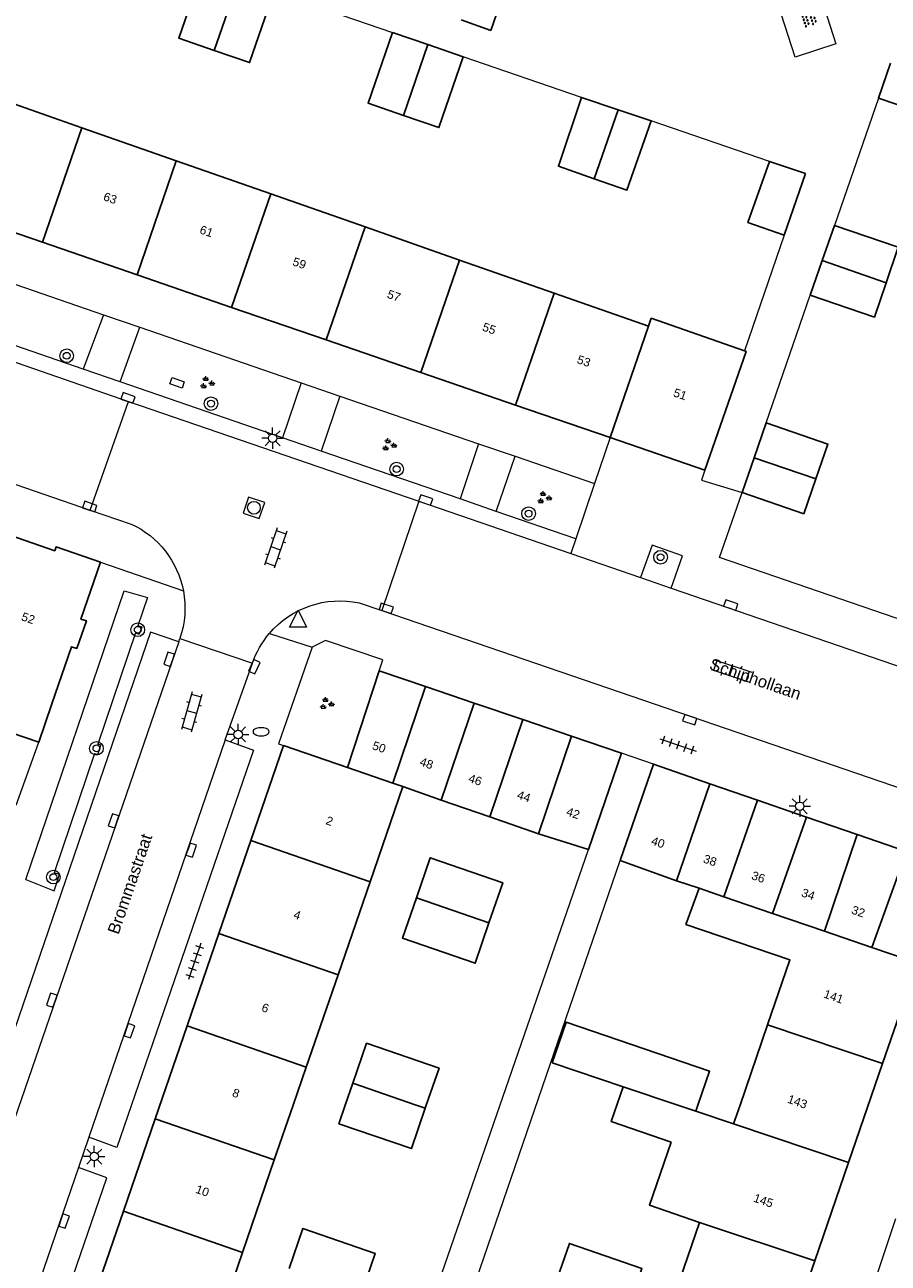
# Model space of a CAD drawing. Extents: x 131101 to 132041, y 397511 to 398853.
# Tile 27 of 80: x 131444 to 131494, y 397991 to 398063. Entities that reach past the tile are written whole.
import ezdxf
from ezdxf.enums import TextEntityAlignment as Align

# ---------------------------------------------------------------- set-up
doc = ezdxf.new("R2010")
doc.units = 0
doc.linetypes.add('DGN Style 2', pattern=[51.514866, 30.90892, -20.605946])
doc.layers.add('_vervallen situatie', color=250, linetype='Continuous', lineweight=9, plot=False)
for name, color, linetype, lineweight in [('gg-afsc-erfafscheiding', 250, 'Continuous', 9), ('gg-afsc-muur', 250, 'Continuous', 9), ('gg-bbg-bijgebouw', 10, 'Continuous', 25), ('gg-bbg-gedigitaliseerde bebouwing', 10, 'Continuous', 25), ('gg-bbg-gedigitaliseerde bijgebouw', 10, 'Continuous', 25), ('gg-bbg-hoofdgebouw', 10, 'Continuous', 25), ('gg-bbg-tussenscheiding', 10, 'Continuous', 25), ('gg-knt-verharding', 250, 'Continuous', 9), ('gg-knt-verharding nz', 250, 'DGN Style 2', 9), ('gt-grn-weggrens', 250, 'Continuous', 9), ('gt-symb-boom', 250, 'Continuous', 9), ('gt-symb-brandkraan', 250, 'Continuous', 9), ('gt-symb-groenvak', 250, 'Continuous', 9), ('gt-symb-klinker verharding', 250, 'Continuous', 9), ('gt-symb-kolk', 250, 'Continuous', 9), ('gt-symb-kolk center center', 250, 'Continuous', 9), ('gt-symb-lichtmast', 250, 'Continuous', 9), ('gt-symb-overige verharding', 250, 'Continuous', 9), ('gt-symb-rioolschacht', 250, 'Continuous', 9), ('gt-symb-tegel verharding', 250, 'Continuous', 9), ('gt-symb-waterafsluiter', 250, 'Continuous', 9), ('X-AL-huisnummers', 2, 'Continuous', 25), ('X-AL-straatnaam', 3, 'Continuous', 35)]:
    doc.layers.add(name, color=color, linetype=linetype, lineweight=lineweight)
doc.styles.add('CS Annotative', font='arial.ttf')

# ---------------------------------------------------------------- blocks, each defined once
blk = doc.blocks.new('gt0-OVH')
at = {"layer": 'gt-symb-overige verharding', "flags": 128}
for points in [[(-0.972, 0.298), (-0.967, 0.308), (-0.965, 0.319), (-0.966, 0.33), (-0.971, 0.34), (-0.978, 0.348), (-0.988, 0.353), (-0.999, 0.355), (-1.01, 0.354), (-1.02, 0.349), (-1.028, 0.342), (-1.033, 0.332), (-1.035, 0.321), (-1.034, 0.31), (-1.029, 0.3), (-1.022, 0.292), (-1.012, 0.287), (-1.001, 0.285), (-0.99, 0.286), (-0.98, 0.291), (-0.972, 0.298)], [(-0.872, 0.106), (-0.867, 0.116), (-0.865, 0.126), (-0.866, 0.137), (-0.871, 0.147), (-0.878, 0.156), (-0.888, 0.161), (-0.899, 0.163), (-0.91, 0.162), (-0.92, 0.157), (-0.928, 0.15), (-0.933, 0.14), (-0.935, 0.129), (-0.934, 0.118), (-0.929, 0.108), (-0.922, 0.1), (-0.912, 0.095), (-0.901, 0.092), (-0.89, 0.094), (-0.88, 0.098), (-0.872, 0.106)], [(-0.772, 0.298), (-0.767, 0.308), (-0.765, 0.319), (-0.766, 0.33), (-0.771, 0.34), (-0.778, 0.348), (-0.788, 0.353), (-0.799, 0.355), (-0.81, 0.354), (-0.82, 0.349), (-0.828, 0.342), (-0.833, 0.332), (-0.835, 0.321), (-0.834, 0.31), (-0.829, 0.3), (-0.822, 0.292), (-0.812, 0.287), (-0.801, 0.285), (-0.79, 0.286), (-0.78, 0.291), (-0.772, 0.298)], [(-0.672, 0.106), (-0.667, 0.116), (-0.665, 0.126), (-0.666, 0.137), (-0.671, 0.147), (-0.678, 0.156), (-0.688, 0.161), (-0.699, 0.163), (-0.71, 0.162), (-0.72, 0.157), (-0.728, 0.15), (-0.733, 0.14), (-0.735, 0.129), (-0.734, 0.118), (-0.729, 0.108), (-0.722, 0.1), (-0.712, 0.095), (-0.701, 0.092), (-0.69, 0.094), (-0.68, 0.098), (-0.672, 0.106)], [(-0.572, 0.298), (-0.567, 0.308), (-0.565, 0.319), (-0.566, 0.33), (-0.571, 0.34), (-0.578, 0.348), (-0.588, 0.353), (-0.599, 0.355), (-0.61, 0.354), (-0.62, 0.349), (-0.628, 0.342), (-0.633, 0.332), (-0.635, 0.321), (-0.634, 0.31), (-0.629, 0.3), (-0.622, 0.292), (-0.612, 0.287), (-0.601, 0.285), (-0.59, 0.286), (-0.58, 0.291), (-0.572, 0.298)], [(-0.472, 0.106), (-0.467, 0.116), (-0.465, 0.126), (-0.466, 0.137), (-0.471, 0.147), (-0.478, 0.156), (-0.488, 0.161), (-0.499, 0.163), (-0.51, 0.162), (-0.52, 0.157), (-0.528, 0.15), (-0.533, 0.14), (-0.535, 0.129), (-0.534, 0.118), (-0.529, 0.108), (-0.522, 0.1), (-0.512, 0.095), (-0.501, 0.092), (-0.49, 0.094), (-0.48, 0.098), (-0.472, 0.106)], [(-0.372, 0.298), (-0.367, 0.308), (-0.365, 0.319), (-0.366, 0.33), (-0.371, 0.34), (-0.378, 0.348), (-0.388, 0.353), (-0.399, 0.355), (-0.41, 0.354), (-0.42, 0.349), (-0.428, 0.342), (-0.433, 0.332), (-0.435, 0.321), (-0.434, 0.31), (-0.429, 0.3), (-0.422, 0.292), (-0.412, 0.287), (-0.401, 0.285), (-0.39, 0.286), (-0.38, 0.291), (-0.372, 0.298)], [(-0.272, 0.106), (-0.267, 0.116), (-0.265, 0.126), (-0.266, 0.137), (-0.271, 0.147), (-0.278, 0.156), (-0.288, 0.161), (-0.299, 0.163), (-0.31, 0.162), (-0.32, 0.157), (-0.328, 0.15), (-0.333, 0.14), (-0.335, 0.129), (-0.334, 0.118), (-0.329, 0.108), (-0.322, 0.1), (-0.312, 0.095), (-0.301, 0.092), (-0.29, 0.094), (-0.28, 0.098), (-0.272, 0.106)], [(-0.172, 0.298), (-0.167, 0.308), (-0.165, 0.319), (-0.166, 0.33), (-0.171, 0.34), (-0.178, 0.348), (-0.188, 0.353), (-0.199, 0.355), (-0.21, 0.354), (-0.22, 0.349), (-0.228, 0.342), (-0.233, 0.332), (-0.235, 0.321), (-0.234, 0.31), (-0.229, 0.3), (-0.222, 0.292), (-0.212, 0.287), (-0.201, 0.285), (-0.19, 0.286), (-0.18, 0.291), (-0.172, 0.298)], [(-0.072, 0.106), (-0.067, 0.116), (-0.065, 0.126), (-0.066, 0.137), (-0.071, 0.147), (-0.078, 0.156), (-0.088, 0.161), (-0.099, 0.163), (-0.11, 0.162), (-0.12, 0.157), (-0.128, 0.15), (-0.133, 0.14), (-0.135, 0.129), (-0.134, 0.118), (-0.129, 0.108), (-0.122, 0.1), (-0.112, 0.095), (-0.101, 0.092), (-0.09, 0.094), (-0.08, 0.098), (-0.072, 0.106)], [(0.028, 0.298), (0.033, 0.308), (0.035, 0.319), (0.034, 0.33), (0.029, 0.34), (0.022, 0.348), (0.012, 0.353), (0.001, 0.355), (-0.01, 0.354), (-0.02, 0.349), (-0.028, 0.342), (-0.033, 0.332), (-0.035, 0.321), (-0.034, 0.31), (-0.029, 0.3), (-0.022, 0.292), (-0.012, 0.287), (-0.001, 0.285), (0.01, 0.286), (0.02, 0.291), (0.028, 0.298)], [(0.128, 0.106), (0.133, 0.116), (0.135, 0.126), (0.134, 0.137), (0.129, 0.147), (0.122, 0.156), (0.112, 0.161), (0.101, 0.163), (0.09, 0.162), (0.08, 0.157), (0.072, 0.15), (0.067, 0.14), (0.065, 0.129), (0.066, 0.118), (0.071, 0.108), (0.078, 0.1), (0.088, 0.095), (0.099, 0.092), (0.11, 0.094), (0.12, 0.098), (0.128, 0.106)], [(0.228, 0.298), (0.233, 0.308), (0.235, 0.319), (0.234, 0.33), (0.229, 0.34), (0.222, 0.348), (0.212, 0.353), (0.201, 0.355), (0.19, 0.354), (0.18, 0.349), (0.172, 0.342), (0.167, 0.332), (0.165, 0.321), (0.166, 0.31), (0.171, 0.3), (0.178, 0.292), (0.188, 0.287), (0.199, 0.285), (0.21, 0.286), (0.22, 0.291), (0.228, 0.298)], [(0.328, 0.106), (0.333, 0.116), (0.335, 0.126), (0.334, 0.137), (0.329, 0.147), (0.322, 0.156), (0.312, 0.161), (0.301, 0.163), (0.29, 0.162), (0.28, 0.157), (0.272, 0.15), (0.267, 0.14), (0.265, 0.129), (0.266, 0.118), (0.271, 0.108), (0.278, 0.1), (0.288, 0.095), (0.299, 0.092), (0.31, 0.094), (0.32, 0.098), (0.328, 0.106)], [(0.428, 0.298), (0.433, 0.308), (0.435, 0.319), (0.434, 0.33), (0.429, 0.34), (0.422, 0.348), (0.412, 0.353), (0.401, 0.355), (0.39, 0.354), (0.38, 0.349), (0.372, 0.342), (0.367, 0.332), (0.365, 0.321), (0.366, 0.31), (0.371, 0.3), (0.378, 0.292), (0.388, 0.287), (0.399, 0.285), (0.41, 0.286), (0.42, 0.291), (0.428, 0.298)], [(0.528, 0.106), (0.533, 0.116), (0.535, 0.126), (0.534, 0.137), (0.529, 0.147), (0.522, 0.156), (0.512, 0.161), (0.501, 0.163), (0.49, 0.162), (0.48, 0.157), (0.472, 0.15), (0.467, 0.14), (0.465, 0.129), (0.466, 0.118), (0.471, 0.108), (0.478, 0.1), (0.488, 0.095), (0.499, 0.092), (0.51, 0.094), (0.52, 0.098), (0.528, 0.106)], [(0.628, 0.298), (0.633, 0.308), (0.635, 0.319), (0.634, 0.33), (0.629, 0.34), (0.622, 0.348), (0.612, 0.353), (0.601, 0.355), (0.59, 0.354), (0.58, 0.349), (0.572, 0.342), (0.567, 0.332), (0.565, 0.321), (0.566, 0.31), (0.571, 0.3), (0.578, 0.292), (0.588, 0.287), (0.599, 0.285), (0.61, 0.286), (0.62, 0.291), (0.628, 0.298)], [(0.728, 0.106), (0.733, 0.116), (0.735, 0.126), (0.734, 0.137), (0.729, 0.147), (0.722, 0.156), (0.712, 0.161), (0.701, 0.163), (0.69, 0.162), (0.68, 0.157), (0.672, 0.15), (0.667, 0.14), (0.665, 0.129), (0.666, 0.118), (0.671, 0.108), (0.678, 0.1), (0.688, 0.095), (0.699, 0.092), (0.71, 0.094), (0.72, 0.098), (0.728, 0.106)], [(0.828, 0.298), (0.833, 0.308), (0.835, 0.319), (0.834, 0.33), (0.829, 0.34), (0.822, 0.348), (0.812, 0.353), (0.801, 0.355), (0.79, 0.354), (0.78, 0.349), (0.772, 0.342), (0.767, 0.332), (0.765, 0.321), (0.766, 0.31), (0.771, 0.3), (0.778, 0.292), (0.788, 0.287), (0.799, 0.285), (0.81, 0.286), (0.82, 0.291), (0.828, 0.298)], [(0.928, 0.106), (0.933, 0.116), (0.935, 0.126), (0.934, 0.137), (0.929, 0.147), (0.922, 0.156), (0.912, 0.161), (0.901, 0.163), (0.89, 0.162), (0.88, 0.157), (0.872, 0.15), (0.867, 0.14), (0.865, 0.129), (0.866, 0.118), (0.871, 0.108), (0.878, 0.1), (0.888, 0.095), (0.899, 0.092), (0.91, 0.094), (0.92, 0.098), (0.928, 0.106)], [(1.028, 0.298), (1.033, 0.308), (1.035, 0.319), (1.034, 0.33), (1.029, 0.34), (1.022, 0.348), (1.012, 0.353), (1.001, 0.355), (0.99, 0.354), (0.98, 0.349), (0.972, 0.342), (0.967, 0.332), (0.965, 0.321), (0.966, 0.31), (0.971, 0.3), (0.978, 0.292), (0.988, 0.287), (0.999, 0.285), (1.01, 0.286), (1.02, 0.291), (1.028, 0.298)], [(-0.972, -0.142), (-0.967, -0.132), (-0.965, -0.121), (-0.966, -0.11), (-0.971, -0.1), (-0.978, -0.092), (-0.988, -0.087), (-0.999, -0.085), (-1.01, -0.086), (-1.02, -0.091), (-1.028, -0.098), (-1.033, -0.108), (-1.035, -0.119), (-1.034, -0.13), (-1.029, -0.14), (-1.022, -0.148), (-1.012, -0.153), (-1.001, -0.155), (-0.99, -0.154), (-0.98, -0.149), (-0.972, -0.142)], [(-0.872, -0.334), (-0.867, -0.324), (-0.865, -0.314), (-0.866, -0.303), (-0.871, -0.293), (-0.878, -0.284), (-0.888, -0.279), (-0.899, -0.277), (-0.91, -0.278), (-0.92, -0.283), (-0.928, -0.29), (-0.933, -0.3), (-0.935, -0.311), (-0.934, -0.322), (-0.929, -0.332), (-0.922, -0.34), (-0.912, -0.345), (-0.901, -0.348), (-0.89, -0.346), (-0.88, -0.342), (-0.872, -0.334)], [(-0.772, -0.142), (-0.767, -0.132), (-0.765, -0.121), (-0.766, -0.11), (-0.771, -0.1), (-0.778, -0.092), (-0.788, -0.087), (-0.799, -0.085), (-0.81, -0.086), (-0.82, -0.091), (-0.828, -0.098), (-0.833, -0.108), (-0.835, -0.119), (-0.834, -0.13), (-0.829, -0.14), (-0.822, -0.148), (-0.812, -0.153), (-0.801, -0.155), (-0.79, -0.154), (-0.78, -0.149), (-0.772, -0.142)], [(-0.672, -0.334), (-0.667, -0.324), (-0.665, -0.314), (-0.666, -0.303), (-0.671, -0.293), (-0.678, -0.284), (-0.688, -0.279), (-0.699, -0.277), (-0.71, -0.278), (-0.72, -0.283), (-0.728, -0.29), (-0.733, -0.3), (-0.735, -0.311), (-0.734, -0.322), (-0.729, -0.332), (-0.722, -0.34), (-0.712, -0.345), (-0.701, -0.348), (-0.69, -0.346), (-0.68, -0.342), (-0.672, -0.334)], [(-0.572, -0.142), (-0.567, -0.132), (-0.565, -0.121), (-0.566, -0.11), (-0.571, -0.1), (-0.578, -0.092), (-0.588, -0.087), (-0.599, -0.085), (-0.61, -0.086), (-0.62, -0.091), (-0.628, -0.098), (-0.633, -0.108), (-0.635, -0.119), (-0.634, -0.13), (-0.629, -0.14), (-0.622, -0.148), (-0.612, -0.153), (-0.601, -0.155), (-0.59, -0.154), (-0.58, -0.149), (-0.572, -0.142)], [(-0.472, -0.334), (-0.467, -0.324), (-0.465, -0.314), (-0.466, -0.303), (-0.471, -0.293), (-0.478, -0.284), (-0.488, -0.279), (-0.499, -0.277), (-0.51, -0.278), (-0.52, -0.283), (-0.528, -0.29), (-0.533, -0.3), (-0.535, -0.311), (-0.534, -0.322), (-0.529, -0.332), (-0.522, -0.34), (-0.512, -0.345), (-0.501, -0.348), (-0.49, -0.346), (-0.48, -0.342), (-0.472, -0.334)], [(-0.372, -0.142), (-0.367, -0.132), (-0.365, -0.121), (-0.366, -0.11), (-0.371, -0.1), (-0.378, -0.092), (-0.388, -0.087), (-0.399, -0.085), (-0.41, -0.086), (-0.42, -0.091), (-0.428, -0.098), (-0.433, -0.108), (-0.435, -0.119), (-0.434, -0.13), (-0.429, -0.14), (-0.422, -0.148), (-0.412, -0.153), (-0.401, -0.155), (-0.39, -0.154), (-0.38, -0.149), (-0.372, -0.142)], [(-0.272, -0.334), (-0.267, -0.324), (-0.265, -0.314), (-0.266, -0.303), (-0.271, -0.293), (-0.278, -0.284), (-0.288, -0.279), (-0.299, -0.277), (-0.31, -0.278), (-0.32, -0.283), (-0.328, -0.29), (-0.333, -0.3), (-0.335, -0.311), (-0.334, -0.322), (-0.329, -0.332), (-0.322, -0.34), (-0.312, -0.345), (-0.301, -0.348), (-0.29, -0.346), (-0.28, -0.342), (-0.272, -0.334)], [(-0.172, -0.142), (-0.167, -0.132), (-0.165, -0.121), (-0.166, -0.11), (-0.171, -0.1), (-0.178, -0.092), (-0.188, -0.087), (-0.199, -0.085), (-0.21, -0.086), (-0.22, -0.091), (-0.228, -0.098), (-0.233, -0.108), (-0.235, -0.119), (-0.234, -0.13), (-0.229, -0.14), (-0.222, -0.148), (-0.212, -0.153), (-0.201, -0.155), (-0.19, -0.154), (-0.18, -0.149), (-0.172, -0.142)], [(-0.072, -0.334), (-0.067, -0.324), (-0.065, -0.314), (-0.066, -0.303), (-0.071, -0.293), (-0.078, -0.284), (-0.088, -0.279), (-0.099, -0.277), (-0.11, -0.278), (-0.12, -0.283), (-0.128, -0.29), (-0.133, -0.3), (-0.135, -0.311), (-0.134, -0.322), (-0.129, -0.332), (-0.122, -0.34), (-0.112, -0.345), (-0.101, -0.348), (-0.09, -0.346), (-0.08, -0.342), (-0.072, -0.334)], [(0.028, -0.142), (0.033, -0.132), (0.035, -0.121), (0.034, -0.11), (0.029, -0.1), (0.022, -0.092), (0.012, -0.087), (0.001, -0.085), (-0.01, -0.086), (-0.02, -0.091), (-0.028, -0.098), (-0.033, -0.108), (-0.035, -0.119), (-0.034, -0.13), (-0.029, -0.14), (-0.022, -0.148), (-0.012, -0.153), (-0.001, -0.155), (0.01, -0.154), (0.02, -0.149), (0.028, -0.142)], [(0.128, -0.334), (0.133, -0.324), (0.135, -0.314), (0.134, -0.303), (0.129, -0.293), (0.122, -0.284), (0.112, -0.279), (0.101, -0.277), (0.09, -0.278), (0.08, -0.283), (0.072, -0.29), (0.067, -0.3), (0.065, -0.311), (0.066, -0.322), (0.071, -0.332), (0.078, -0.34), (0.088, -0.345), (0.099, -0.348), (0.11, -0.346), (0.12, -0.342), (0.128, -0.334)], [(0.228, -0.142), (0.233, -0.132), (0.235, -0.121), (0.234, -0.11), (0.229, -0.1), (0.222, -0.092), (0.212, -0.087), (0.201, -0.085), (0.19, -0.086), (0.18, -0.091), (0.172, -0.098), (0.167, -0.108), (0.165, -0.119), (0.166, -0.13), (0.171, -0.14), (0.178, -0.148), (0.188, -0.153), (0.199, -0.155), (0.21, -0.154), (0.22, -0.149), (0.228, -0.142)], [(0.328, -0.334), (0.333, -0.324), (0.335, -0.314), (0.334, -0.303), (0.329, -0.293), (0.322, -0.284), (0.312, -0.279), (0.301, -0.277), (0.29, -0.278), (0.28, -0.283), (0.272, -0.29), (0.267, -0.3), (0.265, -0.311), (0.266, -0.322), (0.271, -0.332), (0.278, -0.34), (0.288, -0.345), (0.299, -0.348), (0.31, -0.346), (0.32, -0.342), (0.328, -0.334)], [(0.428, -0.142), (0.433, -0.132), (0.435, -0.121), (0.434, -0.11), (0.429, -0.1), (0.422, -0.092), (0.412, -0.087), (0.401, -0.085), (0.39, -0.086), (0.38, -0.091), (0.372, -0.098), (0.367, -0.108), (0.365, -0.119), (0.366, -0.13), (0.371, -0.14), (0.378, -0.148), (0.388, -0.153), (0.399, -0.155), (0.41, -0.154), (0.42, -0.149), (0.428, -0.142)], [(0.528, -0.334), (0.533, -0.324), (0.535, -0.314), (0.534, -0.303), (0.529, -0.293), (0.522, -0.284), (0.512, -0.279), (0.501, -0.277), (0.49, -0.278), (0.48, -0.283), (0.472, -0.29), (0.467, -0.3), (0.465, -0.311), (0.466, -0.322), (0.471, -0.332), (0.478, -0.34), (0.488, -0.345), (0.499, -0.348), (0.51, -0.346), (0.52, -0.342), (0.528, -0.334)], [(0.628, -0.142), (0.633, -0.132), (0.635, -0.121), (0.634, -0.11), (0.629, -0.1), (0.622, -0.092), (0.612, -0.087), (0.601, -0.085), (0.59, -0.086), (0.58, -0.091), (0.572, -0.098), (0.567, -0.108), (0.565, -0.119), (0.566, -0.13), (0.571, -0.14), (0.578, -0.148), (0.588, -0.153), (0.599, -0.155), (0.61, -0.154), (0.62, -0.149), (0.628, -0.142)], [(0.728, -0.334), (0.733, -0.324), (0.735, -0.314), (0.734, -0.303), (0.729, -0.293), (0.722, -0.284), (0.712, -0.279), (0.701, -0.277), (0.69, -0.278), (0.68, -0.283), (0.672, -0.29), (0.667, -0.3), (0.665, -0.311), (0.666, -0.322), (0.671, -0.332), (0.678, -0.34), (0.688, -0.345), (0.699, -0.348), (0.71, -0.346), (0.72, -0.342), (0.728, -0.334)], [(0.828, -0.142), (0.833, -0.132), (0.835, -0.121), (0.834, -0.11), (0.829, -0.1), (0.822, -0.092), (0.812, -0.087), (0.801, -0.085), (0.79, -0.086), (0.78, -0.091), (0.772, -0.098), (0.767, -0.108), (0.765, -0.119), (0.766, -0.13), (0.771, -0.14), (0.778, -0.148), (0.788, -0.153), (0.799, -0.155), (0.81, -0.154), (0.82, -0.149), (0.828, -0.142)], [(0.928, -0.334), (0.933, -0.324), (0.935, -0.314), (0.934, -0.303), (0.929, -0.293), (0.922, -0.284), (0.912, -0.279), (0.901, -0.277), (0.89, -0.278), (0.88, -0.283), (0.872, -0.29), (0.867, -0.3), (0.865, -0.311), (0.866, -0.322), (0.871, -0.332), (0.878, -0.34), (0.888, -0.345), (0.899, -0.348), (0.91, -0.346), (0.92, -0.342), (0.928, -0.334)], [(1.028, -0.142), (1.033, -0.132), (1.035, -0.121), (1.034, -0.11), (1.029, -0.1), (1.022, -0.092), (1.012, -0.087), (1.001, -0.085), (0.99, -0.086), (0.98, -0.091), (0.972, -0.098), (0.967, -0.108), (0.965, -0.119), (0.966, -0.13), (0.971, -0.14), (0.978, -0.148), (0.988, -0.153), (0.999, -0.155), (1.01, -0.154), (1.02, -0.149), (1.028, -0.142)]]:
    blk.add_lwpolyline(points, close=True, dxfattribs=at)
blk = doc.blocks.new('gt0-RS')
at = {"layer": 'gt-symb-rioolschacht', "flags": 128}
blk.add_lwpolyline([(-0.5, -0.5), (0.5, -0.5), (0.5, 0.5), (-0.5, 0.5), (-0.5, -0.5)], close=True, dxfattribs=at)
at = {"layer": 'gt-symb-rioolschacht'}
blk.add_circle((0, 0), 0.375, dxfattribs=at)
blk = doc.blocks.new('gt0-KOLKCC')
at = {"layer": 'gt-symb-kolk center center', "flags": 128}
blk.add_lwpolyline([(-0.375, 0.2), (0.375, 0.2), (0.375, -0.2), (-0.375, -0.2), (-0.375, 0.2)], close=True, dxfattribs=at)
blk = doc.blocks.new('gt0-KL1')
at = {"layer": 'gt-symb-klinker verharding'}
for p, q in [((-1.15, 0.3), (1.15, 0.3)), ((-1, -0.3), (-1, 0.3)), ((-0.5, 0.3), (-0.5, 0.45)), ((0, -0.3), (0, 0.3)), ((0.5, 0.3), (0.5, 0.45)), ((1, -0.3), (1, 0.3)), ((-1.15, -0.3), (1.15, -0.3)), ((-0.5, -0.45), (-0.5, -0.3)), ((0.5, -0.45), (0.5, -0.3))]:
    blk.add_line(p, q, dxfattribs=at)
blk = doc.blocks.new('gt0-GRVAK')
at = {"layer": 'gt-symb-groenvak'}
for p, q in [((-0.11, 0.189), (-0.228, 0.24)), ((-0.182, 0.153), (0.088, 0.153)), ((-0.091, 0.211), (-0.156, 0.322)), ((-0.047, 0.214), (-0.047, 0.393)), ((-0.004, 0.211), (0.061, 0.322)), ((0.015, 0.189), (0.133, 0.24)), ((0.262, -0.052), (0.197, 0.059)), ((0.305, -0.049), (0.305, 0.13)), ((0.349, -0.052), (0.414, 0.059)), ((-0.245, -0.228), (-0.363, -0.177)), ((-0.318, -0.264), (-0.047, -0.264)), ((-0.226, -0.206), (-0.291, -0.095)), ((-0.183, -0.203), (-0.183, -0.024)), ((-0.139, -0.206), (-0.074, -0.095)), ((-0.12, -0.228), (-0.002, -0.177)), ((0.243, -0.074), (0.125, -0.023)), ((0.17, -0.11), (0.441, -0.11)), ((0.368, -0.074), (0.486, -0.023))]:
    blk.add_line(p, q, dxfattribs=at)
blk = doc.blocks.new('gt0-BOOM')
at = {"layer": 'gt-symb-boom'}
for radius in [0.4, 0.2]:
    blk.add_circle((0, 0), radius, dxfattribs=at)
blk = doc.blocks.new('gt0-KOLK')
at = {"layer": 'gt-symb-kolk', "flags": 128}
blk.add_lwpolyline([(0, 0), (0.375, 0), (0.375, 0.4), (-0.375, 0.4), (-0.375, 0), (0, 0)], dxfattribs=at)
blk = doc.blocks.new('gt0-LMAST')
at = {"layer": 'gt-symb-lichtmast'}
for p, q in [((-0.182, 0.173), (-0.447, 0.438)), ((-0.005, 0.246), (-0.005, 0.621)), ((0.172, 0.173), (0.437, 0.438)), ((-0.255, -0.004), (-0.63, -0.004)), ((-0.182, -0.181), (-0.447, -0.446)), ((-0.005, -0.254), (-0.005, -0.629)), ((0.437, -0.446), (0.172, -0.181)), ((0.245, -0.004), (0.62, -0.004))]:
    blk.add_line(p, q, dxfattribs=at)
blk.add_circle((-0.005, -0.004), 0.25, dxfattribs=at)
blk = doc.blocks.new('gt0-TEG1')
at = {"layer": 'gt-symb-tegel verharding'}
for p, q in [((-1.125, 0), (1.125, 0)), ((-0.9, -0.25), (-0.9, 0.25)), ((-0.45, -0.25), (-0.45, 0.25)), ((0, -0.25), (0, 0.25)), ((0.45, -0.25), (0.45, 0.25)), ((0.9, -0.25), (0.9, 0.25))]:
    blk.add_line(p, q, dxfattribs=at)
blk = doc.blocks.new('gt0-BR')
at = {"layer": 'gt-symb-brandkraan', "extrusion": (0, 0, -1)}
for centre, radius, start, end in [((0.244, 0), 0.206, 287.56693, 72.43306), ((-0.599, -2.664), 3, 72.43306, 73.10795), ((0, -0.691), 0.938, 73.10795, 106.89201), ((0.599, -2.664), 3, 106.89201, 107.56691), ((-0.244, 0), 0.206, 107.56691, 252.43305), ((-0.599, 2.664), 3, 286.89203, 287.56693), ((0.599, 2.664), 3, 252.43305, 253.10794)]:
    blk.add_arc(centre, radius, start, end, dxfattribs=at)
at = {"layer": 'gt-symb-brandkraan'}
blk.add_arc((0, 0.691), 0.938, 253.10797, 286.89206, dxfattribs=at)
blk = doc.blocks.new('_vervallen situatie')
at = {"layer": 'gg-knt-verharding'}
for p, q in [((131395.485, 398052.799), (131447.349, 398034.935)), ((131439.128, 398049.515), (131448.143, 398046.414)), ((131446.946, 398043.219), (131438.023, 398046.291)), ((131448.143, 398046.414), (131446.946, 398043.219)), ((131449.105, 398042.475), (131450.267, 398045.684)), ((131450.267, 398045.684), (131459.751, 398042.422)), ((131458.643, 398039.191), (131449.105, 398042.475)), ((131459.751, 398042.422), (131458.643, 398039.191)), ((131462.017, 398041.643), (131460.909, 398038.411)), ((131462.017, 398041.643), (131470.162, 398038.842)), ((131447.349, 398034.935), (131449.596, 398041.312)), ((131449.596, 398041.312), (131466.647, 398035.465)), ((131470.162, 398038.842), (131469.082, 398035.597)), ((131469.082, 398035.597), (131460.909, 398038.411)), ((131471.2, 398034.868), (131472.304, 398038.105)), ((131472.304, 398038.105), (131476.97, 398036.5)), ((131476.97, 398036.5), (131475.87, 398033.26)), ((131447.349, 398034.935), (131449.763, 398034.123)), ((131466.647, 398035.465), (131464.472, 398029.053)), ((131466.647, 398035.465), (131475.575, 398032.39)), ((131475.87, 398033.26), (131471.2, 398034.868)), ((131475.575, 398032.39), (131479.678, 398030.977)), ((131479.678, 398030.977), (131481.467, 398030.361)), ((131481.467, 398030.361), (131503.563, 398022.769)), ((131463.145, 398029.497), (131464.472, 398029.053)), ((131464.472, 398029.053), (131501.341, 398016.41))]:
    blk.add_line(p, q, dxfattribs=at)
at = {"layer": 'gg-knt-verharding', "flags": 128}
for points in [[(131397.691, 398059.168), (131413.572, 398053.692), (131434.531, 398046.549), (131449.596, 398041.312)], [(131481.467, 398030.361), (131482.138, 398032.258), (131480.355, 398032.89), (131479.678, 398030.977)]]:
    blk.add_lwpolyline(points, dxfattribs=at)
at = {"layer": 'gg-knt-verharding', "extrusion": (0, 0, -1)}
for centre, radius, start, end in [((-131447.485, 398029.187), 5.436, 114.77769, 169.16692), ((-131447.368, 398029.193), 5.55, 169.4539, 198.88529), ((-131462.028, 398024.157), 5.456, 40.4019, 101.81774), ((-131462.02, 398024.16), 5.448, 19.19099, 40.42621)]:
    blk.add_arc(centre, radius, start, end, dxfattribs=at)
at = {"layer": 'gt-grn-weggrens'}
for p, q in [((131448.143, 398046.414), (131450.267, 398045.684)), ((131449.105, 398042.475), (131446.946, 398043.219)), ((131459.751, 398042.422), (131462.017, 398041.643)), ((131460.909, 398038.411), (131458.643, 398039.191)), ((131477.884, 398039.201), (131476.97, 398036.5)), ((131470.162, 398038.842), (131472.304, 398038.105)), ((131471.2, 398034.868), (131469.082, 398035.597)), ((131475.87, 398033.26), (131475.575, 398032.39)), ((131447.949, 398031.887), (131452.824, 398030.209)), ((131457.873, 398027.693), (131460.385, 398026.893)), ((131480.43, 398020.02), (131478.55, 398020.67))]:
    blk.add_line(p, q, dxfattribs=at)
at = {"layer": 'gt-symb-boom'}
for p in [(131445.973, 398044.005), (131454.445, 398041.196), (131465.348, 398037.35), (131473.098, 398034.735), (131480.848, 398032.174)]:
    blk.add_blockref('gt0-BOOM', p, dxfattribs=at)
at = {"layer": 'gt-symb-brandkraan'}
blk.add_blockref('gt0-BR', (131457.392, 398021.929), dxfattribs=at)
at = {"layer": 'gt-symb-groenvak', "rotation": 0.5729386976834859}
for p in [(131454.199, 398042.414), (131464.889, 398038.769), (131474.001, 398035.662)]:
    blk.add_blockref('gt0-GRVAK', p, dxfattribs=at)
at = {"layer": 'gt-symb-klinker verharding'}
for p, rotation in [((131458.237, 398032.709), 251.0939390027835), ((131485.019, 398025.506), 341.6919318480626)]:
    blk.add_blockref('gt0-KL1', p, dxfattribs=dict(at, rotation=rotation))
at = {"layer": 'gt-symb-kolk'}
for p, rotation in [((131449.509, 398041.342), 340.8586262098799), ((131466.986, 398035.349), 340.9669201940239), ((131447.262, 398034.964), 341.0397489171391), ((131464.676, 398028.984), 341.4563306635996), ((131484.908, 398029.176), 340.9669201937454), ((131456.81, 398025.831), 245.0488483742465), ((131482.628, 398022.826), 161.0939390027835)]:
    blk.add_blockref('gt0-KOLK', p, dxfattribs=dict(at, rotation=rotation))
at = {"layer": 'gt-symb-lichtmast'}
for p in [(131458.072, 398039.165), (131489.025, 398017.554)]:
    blk.add_blockref('gt0-LMAST', p, dxfattribs=at)
at = {"layer": 'gt-symb-tegel verharding', "rotation": 341.0397489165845}
blk.add_blockref('gt0-TEG1', (131481.878, 398021.154), dxfattribs=at)
blk = doc.blocks.new('gt0-WAFSL')
at = {"layer": 'gt-symb-waterafsluiter'}
for p, q in [((-0.5, -0.333), (0, 0.667)), ((0, 0.667), (0.5, -0.333)), ((0.5, -0.333), (-0.5, -0.333))]:
    blk.add_line(p, q, dxfattribs=at)

msp = doc.modelspace()

# ---------------------------------------------------------------- linework, layer by layer
at = {"layer": 'gg-afsc-erfafscheiding'}
for p, q in [((131458.143, 398065.383), (131465.1, 398062.992)), ((131476.197, 398059.178), (131469.258, 398061.57)), ((131493.651, 398059.133), (131491.053, 398051.65)), ((131487.238, 398055.415), (131480.301, 398057.808)), ((131455.911, 397955.135), (131476.625, 398015.019)), ((131458.466, 397956.028), (131478.476, 398014.368))]:
    msp.add_line(p, q, dxfattribs=at)
at = {"layer": 'gg-afsc-muur'}
for p, q in [((131488.102, 398051.081), (131485.769, 398044.298)), ((131487.056, 398040.068), (131489.627, 398047.557)), ((131443.006, 398017.609), (131444.339, 398021.308))]:
    msp.add_line(p, q, dxfattribs=at)
at = {"layer": 'gg-afsc-muur', "flags": 128}
msp.add_lwpolyline([(131495.302, 398028.372), (131484.304, 398032.15), (131485.637, 398035.968)], dxfattribs=at)
at = {"layer": 'gg-bbg-bijgebouw'}
for p, q in [((131494.349, 398061.188), (131493.651, 398059.133)), ((131478.362, 398058.455), (131476.197, 398059.178)), ((131480.301, 398057.808), (131478.362, 398058.455)), ((131489.363, 398054.703), (131487.238, 398055.415)), ((131489.363, 398054.703), (131488.102, 398051.081)), ((131490.34, 398049.604), (131491.053, 398051.65)), ((131489.627, 398047.557), (131490.34, 398049.604)), ((131486.347, 398038.018), (131487.056, 398040.068)), ((131485.637, 398035.968), (131486.347, 398038.018)), ((131485.637, 398035.968), (131489.257, 398034.731)), ((131462.46, 398019.82), (131464.33, 398025.51)), ((131464.33, 398025.51), (131467.049, 398024.585)), ((131467.049, 398024.585), (131469.906, 398023.612)), ((131469.906, 398023.612), (131472.762, 398022.64)), ((131472.762, 398022.64), (131475.619, 398021.668)), ((131475.619, 398021.668), (131478.55, 398020.67)), ((131478.55, 398020.67), (131476.625, 398015.019)), ((131480.43, 398020.02), (131478.476, 398014.368)), ((131480.43, 398020.02), (131483.746, 398018.875)), ((131483.746, 398018.875), (131486.537, 398017.911)), ((131486.537, 398017.911), (131489.42, 398016.915)), ((131489.42, 398016.915), (131492.394, 398015.888)), ((131492.394, 398015.888), (131495.298, 398014.885))]:
    msp.add_line(p, q, dxfattribs=at)
at = {"layer": 'gg-bbg-bijgebouw', "flags": 128}
msp.add_lwpolyline([(131470.888, 398063.119), (131472.475, 398067.701), (131472.363, 398067.74)], dxfattribs=at)
at = {"layer": 'gg-bbg-gedigitaliseerde bebouwing'}
for p, q in [((131441.317, 398059.343), (131446.863, 398057.4)), ((131446.863, 398057.4), (131452.408, 398055.458)), ((131452.408, 398055.458), (131457.954, 398053.516)), ((131457.954, 398053.516), (131463.499, 398051.574)), ((131463.499, 398051.574), (131469.045, 398049.631)), ((131469.045, 398049.631), (131474.591, 398047.689)), ((131474.591, 398047.689), (131480.136, 398045.747)), ((131463.785, 398013.121), (131465.704, 398018.701)), ((131461.907, 398007.659), (131463.785, 398013.121)), ((131460.041, 398002.235), (131461.907, 398007.659)), ((131485.514, 398000), (131487.137, 398004.713)), ((131459.273, 398000), (131460.041, 398002.235)), ((131459.273, 398000), (131458.165, 397996.778)), ((131485.514, 398000), (131485.136, 397998.902)), ((131485.136, 397998.902), (131482.922, 397999.646)), ((131458.165, 397996.778), (131456.297, 397991.347)), ((131483.143, 397993.108), (131481.141, 397987.291)), ((131456.297, 397991.347), (131454.397, 397985.824))]:
    msp.add_line(p, q, dxfattribs=at)
at = {"layer": 'gg-bbg-gedigitaliseerde bebouwing', "flags": 128}
for points in [[(131480.136, 398045.747), (131480.3, 398046.214), (131485.769, 398044.298)], [(131487.137, 398004.713), (131488.449, 398008.526), (131482.336, 398010.609), (131483.117, 398012.736)], [(131481.48, 397997.821), (131480.207, 397994.118), (131483.143, 397993.108)]]:
    msp.add_lwpolyline(points, dxfattribs=at)
at = {"layer": 'gg-bbg-gedigitaliseerde bijgebouw'}
for p, q in [((131469.131, 398063.727), (131470.888, 398063.119)), ((131465.1, 398062.992), (131467.178, 398062.278)), ((131467.178, 398062.278), (131469.258, 398061.57)), ((131489.964, 398036.774), (131489.257, 398034.731)), ((131465.704, 398018.701), (131467.969, 398017.915)), ((131467.969, 398017.915), (131470.819, 398016.926)), ((131470.819, 398016.926), (131473.67, 398015.936)), ((131473.67, 398015.936), (131476.625, 398015.019)), ((131481.788, 398013.163), (131478.476, 398014.368)), ((131483.117, 398012.736), (131481.788, 398013.163)), ((131474.477, 398002.486), (131478.657, 398001.081)), ((131462.333, 398000), (131462.778, 398001.294)), ((131467.029, 397999.818), (131467.092, 398000)), ((131483.044, 398000), (131482.922, 397999.646))]:
    msp.add_line(p, q, dxfattribs=at)
at = {"layer": 'gg-bbg-gedigitaliseerde bijgebouw', "flags": 128}
for points in [[(131453.986, 398066.812), (131452.558, 398062.655), (131454.636, 398061.941)], [(131458.143, 398065.383), (131456.715, 398061.226), (131454.636, 398061.941)], [(131465.1, 398062.992), (131463.671, 398058.835), (131465.749, 398058.121)], [(131469.258, 398061.57), (131467.828, 398057.407), (131465.749, 398058.121)], [(131498.024, 398059.94), (131497.326, 398057.885), (131493.651, 398059.133)], [(131476.197, 398059.178), (131474.849, 398055.139), (131476.943, 398054.406)], [(131476.943, 398054.406), (131478.873, 398053.73), (131480.301, 398057.808)], [(131487.238, 398055.415), (131485.981, 398051.824), (131488.102, 398051.081)], [(131491.053, 398051.65), (131494.805, 398050.376), (131494.101, 398048.294)], [(131494.101, 398048.294), (131493.418, 398046.275), (131489.627, 398047.557)], [(131487.056, 398040.068), (131490.671, 398038.817), (131489.964, 398036.774)], [(131470.767, 398010.695), (131471.58, 398013.059), (131467.324, 398014.522), (131466.517, 398012.173)], [(131470.767, 398010.695), (131469.955, 398008.331), (131465.699, 398009.794), (131466.517, 398012.173)], [(131483.044, 398000), (131483.725, 398001.983), (131475.301, 398004.878), (131474.477, 398002.486)], [(131467.092, 398000), (131467.838, 398002.173), (131463.583, 398003.635), (131462.778, 398001.294)], [(131478.657, 398001.081), (131477.953, 397999.034), (131481.48, 397997.821)], [(131462.333, 398000), (131461.957, 397998.907), (131466.213, 397997.444), (131467.029, 397999.818)], [(131463.284, 397988.926), (131464.096, 397991.284), (131459.84, 397992.747), (131459.034, 397990.399)], [(131478.931, 397988.034), (131479.749, 397990.413), (131475.493, 397991.876), (131474.666, 397989.468)]]:
    msp.add_lwpolyline(points, dxfattribs=at)
at = {"layer": 'gg-bbg-hoofdgebouw'}
for p, q in [((131444.547, 398050.67), (131438.99, 398052.581)), ((131450.103, 398048.758), (131444.547, 398050.67)), ((131455.659, 398046.847), (131450.103, 398048.758)), ((131461.215, 398044.936), (131455.659, 398046.847)), ((131466.771, 398043.024), (131461.215, 398044.936)), ((131472.328, 398041.113), (131466.771, 398043.024)), ((131477.884, 398039.201), (131472.328, 398041.113)), ((131483.456, 398037.284), (131477.884, 398039.201)), ((131444.339, 398021.308), (131438.466, 398023.335)), ((131444.339, 398021.308), (131445.11, 398023.571)), ((131456.789, 398015.548), (131458.7, 398021.11)), ((131458.7, 398021.11), (131462.46, 398019.82)), ((131454.91, 398010.083), (131456.789, 398015.548)), ((131453.044, 398004.655), (131454.91, 398010.083)), ((131495.92, 398008.35), (131493.89, 398002.447)), ((131453.044, 398004.655), (131451.169, 397999.198)), ((131491.889, 397996.631), (131493.89, 398002.447)), ((131451.169, 397999.198), (131449.303, 397993.769)), ((131491.889, 397996.631), (131489.899, 397990.845)), ((131449.303, 397993.769), (131447.428, 397988.313)), ((131489.899, 397990.845), (131487.896, 397985.02))]:
    msp.add_line(p, q, dxfattribs=at)
at = {"layer": 'gg-bbg-hoofdgebouw', "flags": 128}
for points in [[(131483.456, 398037.284), (131485.869, 398044.264), (131485.769, 398044.298)], [(131447.949, 398031.887), (131445.352, 398032.781), (131445.276, 398032.553), (131442.183, 398033.618), (131442.261, 398033.845), (131442.042, 398033.921)], [(131445.11, 398023.571), (131446.26, 398026.92), (131446.56, 398026.82), (131447.13, 398028.44), (131446.81, 398028.54), (131447.949, 398031.887)]]:
    msp.add_lwpolyline(points, dxfattribs=at)
at = {"layer": 'gg-bbg-tussenscheiding'}
for p, q in [((131456.065, 398066.097), (131454.636, 398061.941)), ((131467.178, 398062.278), (131465.749, 398058.121)), ((131476.943, 398054.406), (131478.362, 398058.455)), ((131444.547, 398050.67), (131446.863, 398057.4)), ((131450.103, 398048.758), (131452.408, 398055.458)), ((131455.659, 398046.847), (131457.954, 398053.516)), ((131461.215, 398044.936), (131463.499, 398051.574)), ((131466.771, 398043.024), (131469.045, 398049.631)), ((131490.34, 398049.604), (131494.101, 398048.294)), ((131472.328, 398041.113), (131474.591, 398047.689)), ((131477.884, 398039.201), (131480.136, 398045.747)), ((131486.347, 398038.018), (131489.964, 398036.774)), ((131467.049, 398024.585), (131465.116, 398018.899)), ((131469.906, 398023.612), (131467.969, 398017.915)), ((131472.762, 398022.64), (131470.819, 398016.926)), ((131475.619, 398021.668), (131473.67, 398015.936)), ((131462.46, 398019.82), (131465.116, 398018.899)), ((131465.116, 398018.899), (131465.704, 398018.701)), ((131481.788, 398013.163), (131483.746, 398018.875)), ((131486.537, 398017.911), (131484.563, 398012.24)), ((131487.431, 398011.257), (131489.42, 398016.915)), ((131492.394, 398015.888), (131490.475, 398010.213)), ((131463.785, 398013.121), (131456.789, 398015.548)), ((131493.255, 398009.259), (131495.298, 398014.885)), ((131483.117, 398012.736), (131484.563, 398012.24)), ((131484.563, 398012.24), (131487.431, 398011.257)), ((131466.517, 398012.173), (131470.767, 398010.695)), ((131487.431, 398011.257), (131490.475, 398010.213)), ((131461.907, 398007.659), (131454.91, 398010.083)), ((131490.475, 398010.213), (131493.255, 398009.259)), ((131493.255, 398009.259), (131495.44, 398008.51)), ((131453.044, 398004.655), (131460.041, 398002.235)), ((131487.137, 398004.713), (131493.89, 398002.447)), ((131462.778, 398001.294), (131466.502, 398000)), ((131478.657, 398001.081), (131481.871, 398000)), ((131466.502, 398000), (131467.029, 397999.818)), ((131481.871, 398000), (131482.922, 397999.646)), ((131458.165, 397996.778), (131451.169, 397999.198)), ((131485.136, 397998.902), (131491.889, 397996.631)), ((131456.297, 397991.347), (131449.303, 397993.769)), ((131483.143, 397993.108), (131489.899, 397990.845))]:
    msp.add_line(p, q, dxfattribs=at)
at = {"layer": 'gg-knt-verharding'}
for p, q in [((131450.019, 398027.737), (131447.802, 398021.205)), ((131452.553, 398027.205), (131452.619, 398027.397)), ((131452.619, 398027.397), (131456.875, 398025.951)), ((131455.278, 398021.444), (131456.875, 398025.951)), ((131447.615, 398020.652), (131445.238, 398013.648)), ((131447.272, 397998.11), (131446.676, 397996.337)), ((131494.644, 397993.315), (131492.079, 397985.695))]:
    msp.add_line(p, q, dxfattribs=at)
at = {"layer": 'gg-knt-verharding', "flags": 128}
for points in [[(131486.898, 398067.31), (131489.305, 398068.074), (131491.133, 398062.33), (131488.751, 398061.548), (131486.898, 398067.31)], [(131443.57, 398013.241), (131449.357, 398030.202), (131450.722, 398029.808), (131450.157, 398028.143)], [(131452.553, 398027.205), (131450.9, 398027.767), (131439.642, 397994.954), (131441.256, 397994.364)], [(131450.019, 398027.737), (131450.233, 398027.664), (131450.397, 398028.061), (131450.157, 398028.143)], [(131460.385, 398026.893), (131458.417, 398021.214), (131458.7, 398021.11)], [(131464.33, 398025.51), (131464.545, 398026.14), (131461.164, 398027.282), (131460.385, 398026.893)], [(131455.278, 398021.444), (131456.95, 398020.843), (131448.927, 397997.501), (131447.272, 397998.11)], [(131447.615, 398020.652), (131447.793, 398020.592), (131447.978, 398021.145), (131447.802, 398021.205)], [(131443.57, 398013.241), (131445.23, 398012.589), (131445.542, 398013.545), (131445.238, 398013.648)], [(131440.265, 397977.737), (131441.936, 397977.157), (131448.328, 397995.734), (131446.676, 397996.337)]]:
    msp.add_lwpolyline(points, dxfattribs=at)
at = {"layer": 'gg-knt-verharding nz'}
for p, q in [((131452.553, 398027.205), (131441.256, 397994.364)), ((131455.278, 398021.444), (131447.272, 397998.11)), ((131446.676, 397996.337), (131440.265, 397977.737))]:
    msp.add_line(p, q, dxfattribs=at)
at = {"layer": 'gt-grn-weggrens', "flags": 128}
msp.add_lwpolyline([(131483.456, 398037.284), (131483.25, 398036.7), (131485.637, 398035.968)], dxfattribs=at)

# ---------------------------------------------------------------- block references
at = {"layer": '_vervallen situatie'}
msp.add_blockref('_vervallen situatie', (0, 0), dxfattribs=at)
at = {"layer": 'gt-symb-boom'}
for p in [(131450.148, 398027.915), (131447.719, 398020.95), (131445.191, 398013.391)]:
    msp.add_blockref('gt0-BOOM', p, dxfattribs=at)
at = {"layer": 'gt-symb-groenvak', "rotation": 0.5729386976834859}
msp.add_blockref('gt0-GRVAK', (131461.224, 398023.568), dxfattribs=at)
at = {"layer": 'gt-symb-klinker verharding', "rotation": 254.2827475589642}
msp.add_blockref('gt0-KL1', (131453.309, 398023.09), dxfattribs=at)
at = {"layer": 'gt-symb-kolk'}
for p, rotation in [((131452.177, 398026.118), 71.03974891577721), ((131448.912, 398016.629), 71.03974891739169), ((131453.098, 398015.037), 251.2208821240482), ((131445.287, 398006.098), 71.03974891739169), ((131449.467, 398004.431), 251.0939390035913), ((131445.632, 397993.253), 251.2751319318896)]:
    msp.add_blockref('gt0-KOLK', p, dxfattribs=dict(at, rotation=rotation))
at = {"layer": 'gt-symb-kolk center center', "rotation": 160.966920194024}
msp.add_blockref('gt0-KOLKCC', (131452.457, 398042.418), dxfattribs=at)
at = {"layer": 'gt-symb-lichtmast'}
for p in [(131456.044, 398021.772), (131447.598, 397996.982)]:
    msp.add_blockref('gt0-LMAST', p, dxfattribs=at)
at = {"layer": 'gt-symb-overige verharding', "rotation": 108.1812689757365}
msp.add_blockref('gt0-OVH', (131489.376, 398064.408), dxfattribs=at)
at = {"layer": 'gt-symb-rioolschacht', "rotation": 161.275131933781}
msp.add_blockref('gt0-RS', (131456.967, 398035.078), dxfattribs=at)
at = {"layer": 'gt-symb-tegel verharding', "rotation": 251.6375315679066}
msp.add_blockref('gt0-TEG1', (131453.488, 398008.437), dxfattribs=at)
at = {"layer": 'gt-symb-waterafsluiter'}
msp.add_blockref('gt0-WAFSL', (131459.559, 398028.394), dxfattribs=at)

# ---------------------------------------------------------------- texts
at = {"layer": 'X-AL-huisnummers', "style": 'CS Annotative'}
for s, rotation, p in [('63', 341, (131448.448, 398053.029)), ('61', 341, (131454.104, 398051.083)), ('59', 341, (131459.559, 398049.207)), ('57', 341, (131465.112, 398047.296)), ('55', 341, (131470.706, 398045.372)), ('53', 341, (131476.263, 398043.46)), ('51', 341, (131481.92, 398041.514)), ('52', 341, (131443.634, 398028.359)), ('50', 341.2, (131464.24, 398020.788)), ('48', 341.2, (131467.027, 398019.839)), ('46', 341.2, (131469.884, 398018.866)), ('44', 341.2, (131472.741, 398017.894)), ('42', 341.2, (131475.634, 398016.909)), ('2', 341, (131461.328, 398016.447)), ('40', 341, (131480.619, 398015.194)), ('38', 340.9, (131483.673, 398014.139)), ('36', 340.9, (131486.509, 398013.159)), ('34', 340.9, (131489.438, 398012.148)), ('32', 340.9, (131492.377, 398011.133)), ('4', 341, (131459.431, 398010.928)), ('141', 341, (131490.93, 398006.138)), ('6', 341, (131457.555, 398005.47)), ('8', 341, (131455.835, 398000.465)), ('143', 341, (131488.807, 397999.966)), ('10', 341, (131453.864, 397994.732)), ('145', 341, (131486.809, 397994.157))]:
    msp.add_text(s, height=0.5, rotation=rotation, dxfattribs=at).set_placement(p, align=Align.CENTER)
at = {"layer": 'X-AL-straatnaam', "style": 'CS Annotative'}
for s, rotation, p in [('Schiphollaan', 341, (131486.389, 398024.944)), ('Brommastraat', 71, (131449.685, 398012.99))]:
    msp.add_text(s, height=0.7, rotation=rotation, dxfattribs=at).set_placement(p, align=Align.MIDDLE)

doc.saveas('drawing.dxf')
